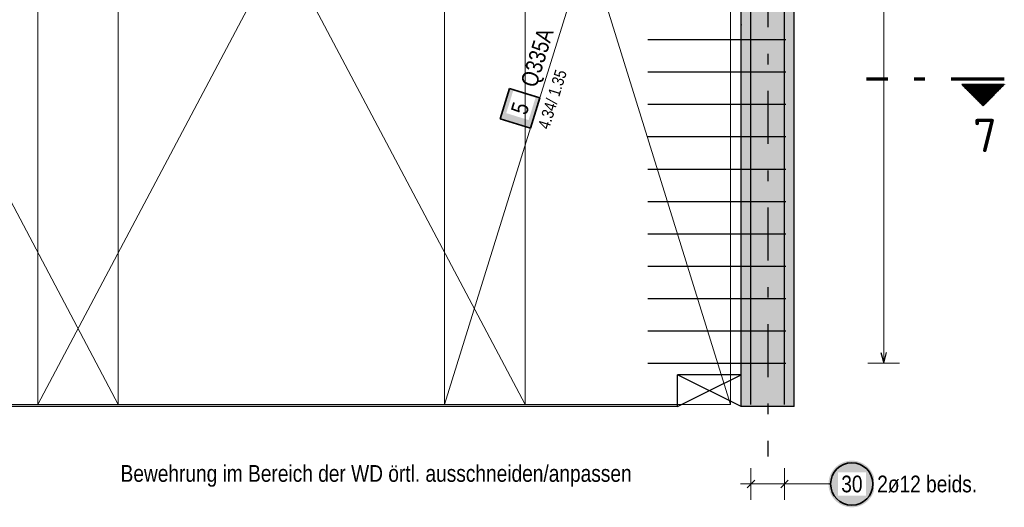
# Model space of a CAD drawing. Header units: millimetres. Extents: x -1.6 to 96.2, y -42.8 to 42.
# Tile 34 of 43: x 64.5 to 73.8, y 8.6 to 13.2. Entities that reach past the tile are written whole.
import ezdxf
from ezdxf.enums import TextEntityAlignment as Align

# ---------------------------------------------------------------- set-up
doc = ezdxf.new("R2010")
doc.units = ezdxf.units.MM
doc.linetypes.add('DASHDOTX2', pattern=[2, 1, -0.5, 0, -0.5])
for name, color, linetype, lineweight in [('Achsen', 7, 'Continuous', 20), ('Bewehrung', 7, 'Continuous', 20), ('Schraffuren', 7, 'Continuous', 20)]:
    doc.layers.add(name, color=color, linetype=linetype, lineweight=lineweight)
doc.styles.add('Arial Narrow', font='ARIALN.TTF')
doc.styles.add('isocp', font='isocp', dxfattribs={"width": 1.1})

msp = doc.modelspace()

# ---------------------------------------------------------------- hatches: boundary and pattern name
at = {"lineweight": 50}
h = msp.add_hatch(dxfattribs=at)
h.set_pattern_fill('Mau', color=4, scale=0.01, angle=270, style=0, pattern_type=2)
h.set_pattern_definition([(270, (0, 0), (0.02, -4e-18), [])])
h.paths.add_polyline_path([(73.441722, 12.570326), (73.641722, 12.370326), (73.841722, 12.570326)])
at = {"layer": 'Bewehrung', "lineweight": 35, "true_color": 0xffffff}
msp.add_hatch(color=7, dxfattribs=at).paths.add_polyline_path([(69.171657, 12.533885), (69.082573, 12.247417), (69.369041, 12.158333), (69.458125, 12.444801)])
at = {"layer": 'Schraffuren', "lineweight": 50, "true_color": 0xd7ffd7}
msp.add_hatch(color=254, dxfattribs=at).paths.add_polyline_path([(71.858524, 9.534333), (71.858524, 17.894345), (71.358524, 17.894345), (71.358524, 9.534331)])
at = {"layer": 'Schraffuren', "lineweight": 25, "true_color": 0xffffff}
msp.add_hatch(color=7, dxfattribs=at).paths.add_polyline_path([(72.622115, 8.803522), (72.621981, 8.8112), (72.621579, 8.818868), (72.62091, 8.826518), (72.619974, 8.83414), (72.618773, 8.841725), (72.617308, 8.849263), (72.61558, 8.856745), (72.613593, 8.864162), (72.611348, 8.871506), (72.608848, 8.878766), (72.606096, 8.885935), (72.603095, 8.893004), (72.59985, 8.899964), (72.596364, 8.906806), (72.592641, 8.913522), (72.588686, 8.920104), (72.584503, 8.926544), (72.580099, 8.932835), (72.575478, 8.938968), (72.570645, 8.944935), (72.565607, 8.950731), (72.56037, 8.956347), (72.55494, 8.961777), (72.549324, 8.967014), (72.543528, 8.972052), (72.537561, 8.976884), (72.531428, 8.981506), (72.525138, 8.98591), (72.518697, 8.990093), (72.512115, 8.994048), (72.505399, 8.99777), (72.498557, 9.001257), (72.491597, 9.004502), (72.484529, 9.007502), (72.47736, 9.010254), (72.470099, 9.012754), (72.462755, 9.015), (72.455338, 9.016987), (72.447856, 9.018714), (72.440318, 9.02018), (72.432733, 9.021381), (72.425111, 9.022317), (72.417462, 9.022986), (72.409793, 9.023388), (72.402115, 9.023522), (72.394437, 9.023388), (72.386769, 9.022986), (72.379119, 9.022317), (72.371497, 9.021381), (72.363913, 9.02018), (72.356375, 9.018714), (72.348892, 9.016987), (72.341475, 9.015), (72.334131, 9.012754), (72.326871, 9.010254), (72.319702, 9.007502), (72.312633, 9.004502), (72.305674, 9.001257), (72.298831, 8.99777), (72.292115, 8.994048), (72.285533, 8.990093), (72.279093, 8.98591), (72.272802, 8.981506), (72.26667, 8.976884), (72.260702, 8.972052), (72.254906, 8.967014), (72.24929, 8.961777), (72.24386, 8.956347), (72.238623, 8.950731), (72.233585, 8.944935), (72.228753, 8.938968), (72.224131, 8.932835), (72.219727, 8.926544), (72.215545, 8.920104), (72.21159, 8.913522), (72.207867, 8.906806), (72.20438, 8.899964), (72.201135, 8.893004), (72.198135, 8.885935), (72.195383, 8.878766), (72.192883, 8.871506), (72.190638, 8.864162), (72.18865, 8.856745), (72.186923, 8.849263), (72.185457, 8.841725), (72.184256, 8.83414), (72.18332, 8.826518), (72.182651, 8.818868), (72.182249, 8.8112), (72.182115, 8.803522), (72.182249, 8.795844), (72.182651, 8.788176), (72.18332, 8.780526), (72.184256, 8.772904), (72.185457, 8.765319), (72.186923, 8.757781), (72.18865, 8.750299), (72.190638, 8.742882), (72.192883, 8.735538), (72.195383, 8.728278), (72.198135, 8.721109), (72.201135, 8.71404), (72.20438, 8.70708), (72.207867, 8.700238), (72.21159, 8.693522), (72.215545, 8.68694), (72.219727, 8.6805), (72.224131, 8.674209), (72.228753, 8.668076), (72.233585, 8.662109), (72.238623, 8.656313), (72.24386, 8.650697), (72.24929, 8.645267), (72.254906, 8.64003), (72.260702, 8.634992), (72.26667, 8.63016), (72.272802, 8.625538), (72.279093, 8.621134), (72.285533, 8.616951), (72.292115, 8.612996), (72.298831, 8.609274), (72.305674, 8.605787), (72.312633, 8.602542), (72.319702, 8.599542), (72.326871, 8.59679), (72.334131, 8.59429), (72.341475, 8.592044), (72.348892, 8.590057), (72.356375, 8.58833), (72.363913, 8.586864), (72.371497, 8.585663), (72.379119, 8.584727), (72.386769, 8.584058), (72.394437, 8.583656), (72.402115, 8.583522), (72.409793, 8.583656), (72.417462, 8.584058), (72.425111, 8.584727), (72.432733, 8.585663), (72.440318, 8.586864), (72.447856, 8.58833), (72.455338, 8.590057), (72.462755, 8.592044), (72.470099, 8.59429), (72.47736, 8.59679), (72.484529, 8.599542), (72.491597, 8.602542), (72.498557, 8.605787), (72.505399, 8.609274), (72.512115, 8.612996), (72.518697, 8.616951), (72.525138, 8.621134), (72.531428, 8.625538), (72.537561, 8.63016), (72.543528, 8.634992), (72.549324, 8.64003), (72.55494, 8.645267), (72.56037, 8.650697), (72.565607, 8.656313), (72.570645, 8.662109), (72.575478, 8.668076), (72.580099, 8.674209), (72.584503, 8.6805), (72.588686, 8.68694), (72.592641, 8.693522), (72.596364, 8.700238), (72.59985, 8.70708), (72.603095, 8.71404), (72.606096, 8.721109), (72.608848, 8.728278), (72.611348, 8.735538), (72.613593, 8.742882), (72.61558, 8.750299), (72.617308, 8.757781), (72.618773, 8.765319), (72.619974, 8.772904), (72.62091, 8.780526), (72.621579, 8.788176)])

# ---------------------------------------------------------------- linework, layer by layer
at = {"color": 3, "linetype": 'Continuous', "lineweight": 25}
for p, q in [((71.358524, 9.534333), (71.358524, 17.894345)), ((71.858524, 9.534333), (71.858524, 17.894345)), ((71.858524, 9.534331), (71.358524, 9.534331))]:
    msp.add_line(p, q, dxfattribs=at)
at = {"color": 1, "linetype": 'DASHDOTX2', "lineweight": 70, "ltscale": 0.5}
msp.add_line((73.841722, 12.620326), (72.541722, 12.620326), dxfattribs=at)
at = {"color": 2, "linetype": 'Continuous', "lineweight": 35}
for p, q in [((73.841722, 12.570326), (73.441722, 12.570326)), ((73.641722, 12.370326), (73.441722, 12.570326)), ((73.841722, 12.570326), (73.641722, 12.370326))]:
    msp.add_line(p, q, dxfattribs=at)
at = {"layer": 'Achsen', "color": 3, "linetype": 'DASHDOTX2', "lineweight": 25, "ltscale": 0.5}
msp.add_line((71.609342, 20.210985), (71.609342, 9.063329), dxfattribs=at)
at = {"layer": 'Achsen', "color": 3, "linetype": 'Continuous', "lineweight": 25}
for p, q in [((71.358524, 9.834333), (70.758524, 9.834333)), ((70.758524, 9.534333), (70.758524, 9.834333)), ((71.358524, 9.534333), (70.758524, 9.834333)), ((71.058524, 9.684333), (71.358524, 9.834333)), ((70.758524, 9.534333), (71.058524, 9.684333)), ((70.758524, 9.534331), (60.779262, 9.534331))]:
    msp.add_line(p, q, dxfattribs=at)
at = {"layer": 'Bewehrung', "color": 9, "linetype": 'Continuous', "lineweight": 0, "ltscale": 0.5}
for p, q in [((60.879265, 18.234333), (65.479262, 9.554333)), ((64.719263, 18.234331), (64.719263, 9.554333)), ((65.479262, 9.554333), (65.479262, 18.234333)), ((68.559262, 18.234331), (68.559262, 9.554333)), ((71.258525, 9.554333), (71.258525, 18.234331)), ((60.879265, 9.554333), (65.479262, 9.554333)), ((64.719263, 9.554333), (69.319262, 9.554333)), ((68.559262, 9.554333), (71.258525, 9.554333)), ((68.559262, 9.554333), (68.559262, 9.554333))]:
    msp.add_line(p, q, dxfattribs=at)
at = {"layer": 'Bewehrung', "color": 7, "linetype": 'Continuous', "lineweight": 18, "ltscale": 0.5}
for p, q in [((64.719263, 18.234331), (64.719263, 9.554333)), ((64.719263, 9.554333), (69.319262, 18.234331)), ((65.479262, 9.554333), (65.479262, 18.234333)), ((68.559262, 18.234331), (68.559262, 9.554333)), ((71.258525, 18.234331), (68.559262, 9.554333)), ((69.319262, 9.554333), (69.319262, 18.234331)), ((71.258525, 9.554333), (71.258525, 18.234331)), ((60.879265, 9.554333), (65.479262, 9.554333)), ((64.719263, 9.554333), (69.319262, 9.554333)), ((68.559262, 9.554333), (71.258525, 9.554333)), ((68.559262, 9.554333), (68.559262, 9.554333))]:
    msp.add_line(p, q, dxfattribs=at)
at = {"layer": 'Bewehrung', "color": 2, "linetype": 'Continuous', "lineweight": 35, "ltscale": 0.5}
for p, q in [((69.171657, 12.533885), (69.082573, 12.247417)), ((69.458125, 12.444801), (69.171657, 12.533885)), ((69.369041, 12.158333), (69.458125, 12.444801)), ((69.082573, 12.247417), (69.369041, 12.158333))]:
    msp.add_line(p, q, dxfattribs=at)
at = {"layer": 'Schraffuren', "color": 3, "linetype": 'Continuous', "lineweight": 25, "ltscale": 0.5}
for p, q in [((71.450524, 9.554333), (71.450524, 18.554333)), ((71.766523, 9.554333), (71.766523, 18.554333)), ((70.478524, 12.995675), (71.778524, 12.995675)), ((70.478524, 12.690341), (71.778524, 12.690341)), ((70.478524, 12.385007), (71.778524, 12.385007)), ((70.478524, 12.079674), (71.778524, 12.079674)), ((70.478524, 11.77434), (71.778524, 11.77434)), ((70.478524, 11.469007), (71.778524, 11.469007)), ((70.478524, 11.163673), (71.778524, 11.163673)), ((70.478524, 10.858339), (71.778524, 10.858339)), ((70.478524, 10.553006), (71.778524, 10.553006)), ((70.478524, 10.247672), (71.778524, 10.247672)), ((72.676907, 10.042339), (72.703701, 9.942339)), ((72.703701, 9.942339), (72.730496, 10.042339)), ((70.478524, 9.942339), (71.778524, 9.942339)), ((71.485879, 8.838877), (71.415168, 8.768167)), ((71.801879, 8.838877), (71.731168, 8.768167))]:
    msp.add_line(p, q, dxfattribs=at)
at = {"layer": 'Schraffuren', "color": 5, "linetype": 'Continuous', "lineweight": 18, "ltscale": 0.5}
for p, q in [((72.703701, 18.186345), (72.703701, 9.942339)), ((72.553701, 9.942339), (72.853701, 9.942339)), ((71.450524, 8.953522), (71.450524, 8.653522)), ((71.766523, 8.953522), (71.766523, 8.653522)), ((71.350524, 8.803522), (71.866523, 8.803522)), ((72.202115, 8.803522), (71.866523, 8.803522))]:
    msp.add_line(p, q, dxfattribs=at)
at = {"layer": 'Schraffuren', "color": 9, "linetype": 'Continuous', "lineweight": 0}
msp.add_circle((71.358524, 13.134333), 0.00222, dxfattribs=at)
at = {"layer": 'Schraffuren', "color": 2, "linetype": 'Continuous', "lineweight": 35, "ltscale": 0.5}
msp.add_circle((72.402115, 8.803522), 0.2, dxfattribs=at)

# ---------------------------------------------------------------- texts
at = {"color": 2, "lineweight": 35, "style": 'isocp', "width": 1.15}
msp.add_text('7', height=0.315, dxfattribs=at).set_placement((73.659975, 11.933926), align=Align.CENTER)
at = {"layer": 'Bewehrung', "color": 2, "lineweight": 35, "style": 'Arial Narrow'}
msp.add_text('Bewehrung im Bereich der WD örtl. ausschneiden/anpassen', height=0.1575, dxfattribs=at).set_placement((65.500744, 8.824037))

# ---------------------------------------------------------------- next in the draw order: texts
at = {"layer": 'Bewehrung', "color": 2, "lineweight": 35, "char_height": 0.1575, "attachment_point": 1, "rotation": 72.7256059, "line_spacing_factor": 0.9, "style": 'Arial Narrow', "bg_fill": 3, "box_fill_scale": 1.2, "bg_fill_color": 256, "bg_fill_true_color": 13158600, "bg_fill_transparency": 0}
for s, insert in [('Q335A', (69.272707, 12.581004)), ('5', (69.180419, 12.322119))]:
    msp.add_mtext(s, dxfattribs=dict(at, insert=insert))
at = {"layer": 'Schraffuren', "color": 2, "lineweight": 35, "char_height": 0.1575, "attachment_point": 1, "line_spacing_factor": 0.9, "style": 'Arial Narrow', "bg_fill": 3, "box_fill_scale": 1.2, "bg_fill_color": 256, "bg_fill_true_color": 13158600, "bg_fill_transparency": 0}
for s, insert in [('30', (72.30289, 8.882272)), ('2ø12 beids.', (72.642115, 8.882272))]:
    msp.add_mtext(s, dxfattribs=dict(at, insert=insert))

# ---------------------------------------------------------------- next in the draw order: linework, layer by layer
at = {"layer": 'Bewehrung', "color": 9, "linetype": 'Continuous', "lineweight": 0, "ltscale": 0.5}
for q in [(64.719263, 18.234331), (69.319262, 18.234331)]:
    msp.add_line((69.319262, 9.554333), q, dxfattribs=at)

# ---------------------------------------------------------------- next in the draw order: texts
at = {"layer": 'Bewehrung', "color": 2, "lineweight": 35, "insert": (69.426334, 12.140516), "char_height": 0.1125, "attachment_point": 1, "rotation": 72.7256059, "line_spacing_factor": 0.9, "style": 'Arial Narrow', "bg_fill": 3, "box_fill_scale": 1.2, "bg_fill_color": 256, "bg_fill_true_color": 13158600, "bg_fill_transparency": 0}
msp.add_mtext(' 4.34/ 1.35', dxfattribs=at)

# ---------------------------------------------------------------- next in the draw order: linework, layer by layer
at = {"layer": 'Bewehrung', "color": 9, "linetype": 'Continuous', "lineweight": 0, "ltscale": 0.5}
msp.add_line((68.559262, 18.234331), (71.258525, 9.554333), dxfattribs=at)

doc.saveas('drawing.dxf')
